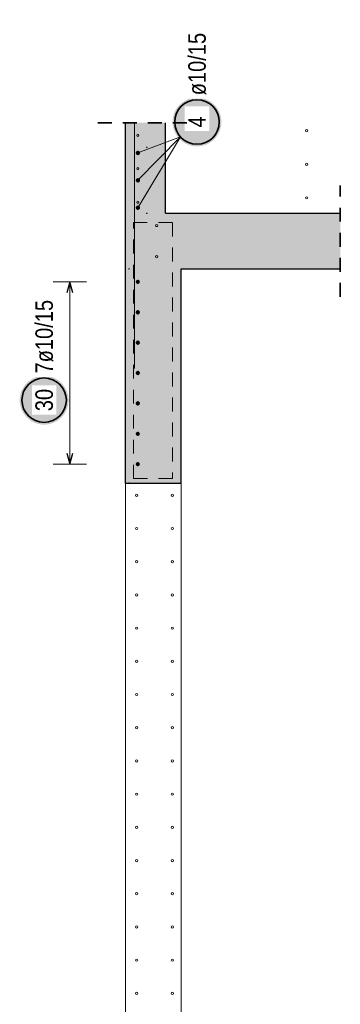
# Model space of a CAD drawing. Header units: millimetres. Extents: x -50 to 89, y -23 to 66.
# Tile 50 of 60: x 67.9 to 70.78, y 15.01 to 23.86. Entities that reach past the tile are written whole.
import ezdxf

# ---------------------------------------------------------------- set-up
doc = ezdxf.new("R2010")
doc.units = ezdxf.units.MM
doc.linetypes.add('HIDDEN', pattern=[0.375, 0.25, -0.125])
for name, color, linetype, lineweight in [('Bewehrung obere', 7, 'Continuous', 20), ('Geschnittene Kanten', 7, 'Continuous', 20), ('nplo Bewehrung', 7, 'Continuous', 20), ('Schraffuren', 7, 'Continuous', 20)]:
    doc.layers.add(name, color=color, linetype=linetype, lineweight=lineweight)
doc.styles.add('Arial Narrow', font='ARIALN.TTF')

msp = doc.modelspace()

# ---------------------------------------------------------------- hatches: boundary and pattern name
at = {"layer": 'Bewehrung obere', "lineweight": 50, "true_color": 0xffffff}
msp.add_hatch(color=7, dxfattribs=at).paths.add_polyline_path([(69.713352, 22.943779), (69.713218, 22.951457), (69.712816, 22.959125), (69.712147, 22.966775), (69.711211, 22.974397), (69.71001, 22.981982), (69.708545, 22.98952), (69.706817, 22.997002), (69.70483, 23.004419), (69.702585, 23.011763), (69.700084, 23.019023), (69.697333, 23.026192), (69.694332, 23.033261), (69.691087, 23.040221), (69.687601, 23.047063), (69.683878, 23.053779), (69.679923, 23.060361), (69.67574, 23.066801), (69.671336, 23.073092), (69.666714, 23.079224), (69.661882, 23.085192), (69.656844, 23.090988), (69.651607, 23.096604), (69.646177, 23.102034), (69.640561, 23.107271), (69.634765, 23.112309), (69.628798, 23.117141), (69.622665, 23.121763), (69.616375, 23.126167), (69.609934, 23.13035), (69.603352, 23.134305), (69.596636, 23.138027), (69.589794, 23.141514), (69.582834, 23.144759), (69.575766, 23.147759), (69.568597, 23.150511), (69.561336, 23.153011), (69.553992, 23.155257), (69.546575, 23.157244), (69.539093, 23.158971), (69.531555, 23.160437), (69.52397, 23.161638), (69.516348, 23.162574), (69.508699, 23.163243), (69.50103, 23.163645), (69.493352, 23.163779), (69.485674, 23.163645), (69.478006, 23.163243), (69.470356, 23.162574), (69.462734, 23.161638), (69.455149, 23.160437), (69.447612, 23.158971), (69.440129, 23.157244), (69.432712, 23.155257), (69.425368, 23.153011), (69.418108, 23.150511), (69.410939, 23.147759), (69.40387, 23.144759), (69.39691, 23.141514), (69.390068, 23.138027), (69.383352, 23.134305), (69.37677, 23.13035), (69.37033, 23.126167), (69.364039, 23.121763), (69.357907, 23.117141), (69.351939, 23.112309), (69.346143, 23.107271), (69.340527, 23.102034), (69.335097, 23.096604), (69.32986, 23.090988), (69.324822, 23.085192), (69.31999, 23.079224), (69.315368, 23.073092), (69.310964, 23.066801), (69.306782, 23.060361), (69.302826, 23.053779), (69.299104, 23.047063), (69.295617, 23.040221), (69.292372, 23.033261), (69.289372, 23.026192), (69.28662, 23.019023), (69.28412, 23.011763), (69.281875, 23.004419), (69.279887, 22.997002), (69.27816, 22.98952), (69.276694, 22.981982), (69.275493, 22.974397), (69.274557, 22.966775), (69.273888, 22.959125), (69.273486, 22.951457), (69.273352, 22.943779), (69.273486, 22.936101), (69.273888, 22.928433), (69.274557, 22.920783), (69.275493, 22.913161), (69.276694, 22.905576), (69.27816, 22.898038), (69.279887, 22.890556), (69.281875, 22.883139), (69.28412, 22.875795), (69.28662, 22.868534), (69.289372, 22.861365), (69.292372, 22.854297), (69.295617, 22.847337), (69.299104, 22.840495), (69.302826, 22.833779), (69.306782, 22.827197), (69.310964, 22.820756), (69.315368, 22.814466), (69.31999, 22.808333), (69.324822, 22.802366), (69.32986, 22.79657), (69.335097, 22.790954), (69.340527, 22.785524), (69.346143, 22.780287), (69.351939, 22.775249), (69.357907, 22.770417), (69.364039, 22.765795), (69.37033, 22.761391), (69.37677, 22.757208), (69.383352, 22.753253), (69.390068, 22.74953), (69.39691, 22.746044), (69.40387, 22.742799), (69.410939, 22.739798), (69.418108, 22.737047), (69.425368, 22.734546), (69.432712, 22.732301), (69.440129, 22.730314), (69.447612, 22.728586), (69.455149, 22.727121), (69.462734, 22.72592), (69.470356, 22.724984), (69.478006, 22.724315), (69.485674, 22.723913), (69.493352, 22.723779), (69.50103, 22.723913), (69.508699, 22.724315), (69.516348, 22.724984), (69.52397, 22.72592), (69.531555, 22.727121), (69.539093, 22.728586), (69.546575, 22.730314), (69.553992, 22.732301), (69.561336, 22.734546), (69.568597, 22.737047), (69.575766, 22.739798), (69.582834, 22.742799), (69.589794, 22.746044), (69.596636, 22.74953), (69.603352, 22.753253), (69.609934, 22.757208), (69.616375, 22.761391), (69.622665, 22.765795), (69.628798, 22.770417), (69.634765, 22.775249), (69.640561, 22.780287), (69.646177, 22.785524), (69.651607, 22.790954), (69.656844, 22.79657), (69.661882, 22.802366), (69.666714, 22.808333), (69.671336, 22.814466), (69.67574, 22.820756), (69.679923, 22.827197), (69.683878, 22.833779), (69.687601, 22.840495), (69.691087, 22.847337), (69.694332, 22.854297), (69.697333, 22.861365), (69.700084, 22.868534), (69.702585, 22.875795), (69.70483, 22.883139), (69.706817, 22.890556), (69.708545, 22.898038), (69.71001, 22.905576), (69.711211, 22.913161), (69.712147, 22.920783), (69.712816, 22.928433)])
at = {"layer": 'Bewehrung obere', "lineweight": 25, "true_color": 0xffffff}
msp.add_hatch(color=7, dxfattribs=at).paths.add_polyline_path([(68.337473, 20.440607), (68.337339, 20.448285), (68.336937, 20.455954), (68.336268, 20.463603), (68.335332, 20.471225), (68.334131, 20.47881), (68.332666, 20.486348), (68.330938, 20.49383), (68.328951, 20.501247), (68.326706, 20.508591), (68.324206, 20.515852), (68.321454, 20.523021), (68.318453, 20.530089), (68.315208, 20.537049), (68.311722, 20.543891), (68.307999, 20.550607), (68.304044, 20.557189), (68.299861, 20.56363), (68.295457, 20.56992), (68.290836, 20.576053), (68.286003, 20.58202), (68.280965, 20.587816), (68.275728, 20.593432), (68.270298, 20.598862), (68.264682, 20.604099), (68.258886, 20.609137), (68.252919, 20.61397), (68.246786, 20.618591), (68.240496, 20.622995), (68.234055, 20.627178), (68.227473, 20.631133), (68.220757, 20.634856), (68.213915, 20.638342), (68.206955, 20.641587), (68.199887, 20.644588), (68.192718, 20.64734), (68.185457, 20.64984), (68.178113, 20.652085), (68.170696, 20.654072), (68.163214, 20.6558), (68.155676, 20.657265), (68.148091, 20.658466), (68.140469, 20.659402), (68.13282, 20.660071), (68.125151, 20.660473), (68.117473, 20.660607), (68.109795, 20.660473), (68.102127, 20.660071), (68.094477, 20.659402), (68.086855, 20.658466), (68.079271, 20.657265), (68.071733, 20.6558), (68.06425, 20.654072), (68.056833, 20.652085), (68.049489, 20.64984), (68.042229, 20.64734), (68.03506, 20.644588), (68.027991, 20.641587), (68.021031, 20.638342), (68.014189, 20.634856), (68.007473, 20.631133), (68.000891, 20.627178), (67.994451, 20.622995), (67.98816, 20.618591), (67.982028, 20.61397), (67.97606, 20.609137), (67.970264, 20.604099), (67.964648, 20.598862), (67.959218, 20.593432), (67.953981, 20.587816), (67.948943, 20.58202), (67.944111, 20.576053), (67.939489, 20.56992), (67.935085, 20.56363), (67.930903, 20.557189), (67.926948, 20.550607), (67.923225, 20.543891), (67.919738, 20.537049), (67.916493, 20.530089), (67.913493, 20.523021), (67.910741, 20.515852), (67.908241, 20.508591), (67.905996, 20.501247), (67.904008, 20.49383), (67.902281, 20.486348), (67.900815, 20.47881), (67.899614, 20.471225), (67.898678, 20.463603), (67.898009, 20.455954), (67.897607, 20.448285), (67.897473, 20.440607), (67.897607, 20.432929), (67.898009, 20.425261), (67.898678, 20.417611), (67.899614, 20.409989), (67.900815, 20.402405), (67.902281, 20.394867), (67.904008, 20.387384), (67.905996, 20.379967), (67.908241, 20.372623), (67.910741, 20.365363), (67.913493, 20.358194), (67.916493, 20.351125), (67.919738, 20.344165), (67.923225, 20.337323), (67.926948, 20.330607), (67.930903, 20.324025), (67.935085, 20.317585), (67.939489, 20.311294), (67.944111, 20.305162), (67.948943, 20.299194), (67.953981, 20.293398), (67.959218, 20.287782), (67.964648, 20.282352), (67.970264, 20.277115), (67.97606, 20.272077), (67.982028, 20.267245), (67.98816, 20.262623), (67.994451, 20.258219), (68.000891, 20.254037), (68.007473, 20.250082), (68.014189, 20.246359), (68.021031, 20.242872), (68.027991, 20.239627), (68.03506, 20.236627), (68.042229, 20.233875), (68.049489, 20.231375), (68.056833, 20.22913), (68.06425, 20.227142), (68.071733, 20.225415), (68.079271, 20.223949), (68.086855, 20.222748), (68.094477, 20.221812), (68.102127, 20.221143), (68.109795, 20.220741), (68.117473, 20.220607), (68.125151, 20.220741), (68.13282, 20.221143), (68.140469, 20.221812), (68.148091, 20.222748), (68.155676, 20.223949), (68.163214, 20.225415), (68.170696, 20.227142), (68.178113, 20.22913), (68.185457, 20.231375), (68.192718, 20.233875), (68.199887, 20.236627), (68.206955, 20.239627), (68.213915, 20.242872), (68.220757, 20.246359), (68.227473, 20.250082), (68.234055, 20.254037), (68.240496, 20.258219), (68.246786, 20.262623), (68.252919, 20.267245), (68.258886, 20.272077), (68.264682, 20.277115), (68.270298, 20.282352), (68.275728, 20.287782), (68.280965, 20.293398), (68.286003, 20.299194), (68.290836, 20.305162), (68.295457, 20.311294), (68.299861, 20.317585), (68.304044, 20.324025), (68.307999, 20.330607), (68.311722, 20.337323), (68.315208, 20.344165), (68.318453, 20.351125), (68.321454, 20.358194), (68.324206, 20.365363), (68.326706, 20.372623), (68.328951, 20.379967), (68.330938, 20.387384), (68.332666, 20.394867), (68.334131, 20.402405), (68.335332, 20.409989), (68.336268, 20.417611), (68.336937, 20.425261)])
at = {"layer": 'Schraffuren', "lineweight": 13, "true_color": 0xd7ffd7}
for points in [[(69.350629, 19.694796), (69.350629, 22.121704), (69.210629, 22.121704), (69.210629, 22.936161), (68.850629, 22.936161), (68.850629, 19.694796)], [(69.350629, 21.621704), (70.783233, 21.621704), (70.783233, 22.121704), (69.350629, 22.121704)]]:
    msp.add_hatch(color=254, dxfattribs=at).paths.add_polyline_path(points)

# ---------------------------------------------------------------- linework, layer by layer
at = {"color": 2, "linetype": 'HIDDEN', "lineweight": 35, "ltscale": 0.5}
msp.add_line((70.783233, 21.371704), (70.783233, 22.371704), dxfattribs=at)
at = {"color": 6, "linetype": 'HIDDEN', "lineweight": 13, "ltscale": 0.5}
for p, q in [((68.920629, 19.734796), (68.920629, 22.038796)), ((68.920629, 22.038796), (69.272629, 22.038796)), ((69.272629, 22.038796), (69.272629, 19.734796)), ((69.272629, 19.734796), (68.920629, 19.734796))]:
    msp.add_line(p, q, dxfattribs=at)
at = {"color": 5, "linetype": 'Continuous', "lineweight": 18}
for p, q in [((68.850629, 19.694796), (68.850629, 14.694796)), ((69.350629, 14.694796), (69.350629, 19.694796))]:
    msp.add_line(p, q, dxfattribs=at)
at = {"color": 9, "linetype": 'Continuous', "lineweight": 0}
for centre in [(69.041309, 22.715421), (69.041309, 22.121704), (68.880629, 21.621704), (68.880629, 19.694796)]:
    msp.add_circle(centre, 0.00222, dxfattribs=at)
at = {"layer": 'Bewehrung obere', "color": 5, "linetype": 'Continuous', "lineweight": 18, "ltscale": 0.5}
for p, q in [((68.961309, 22.171704), (69.346036, 22.808509)), ((68.961309, 22.418562), (69.346036, 22.808509)), ((68.961309, 22.665421), (69.346036, 22.808509)), ((68.5, 21.504977), (68.2, 21.504977)), ((68.35, 21.504977), (68.35, 19.864798)), ((68.2, 19.864798), (68.5, 19.864798))]:
    msp.add_line(p, q, dxfattribs=at)
at = {"layer": 'Bewehrung obere', "color": 3, "linetype": 'Continuous', "lineweight": 25, "ltscale": 0.5}
for p, q in [((68.35, 21.504977), (68.323205, 21.404977)), ((68.376795, 21.404977), (68.35, 21.504977)), ((68.323205, 19.964798), (68.35, 19.864798)), ((68.35, 19.864798), (68.376795, 19.964798))]:
    msp.add_line(p, q, dxfattribs=at)
at = {"layer": 'Bewehrung obere', "color": 2, "linetype": 'Continuous', "lineweight": 35, "ltscale": 0.5}
for centre in [(69.493352, 22.943779), (68.117473, 20.440607)]:
    msp.add_circle(centre, 0.2, dxfattribs=at)
at = {"layer": 'Bewehrung obere', "color": 4, "linetype": 'Continuous', "lineweight": 50, "ltscale": 0.5}
for centre, radius in [((68.961309, 22.665421), 0.01), ((68.961309, 22.665421), 0.01), ((68.961309, 22.665421), 0.009), ((68.961309, 22.665421), 0.007), ((68.961309, 22.665421), 0.005), ((68.961309, 22.665421), 0.003), ((68.961309, 22.665421), 0.001), ((68.961309, 22.418562), 0.01), ((68.961309, 22.418562), 0.01), ((68.961309, 22.418562), 0.009), ((68.961309, 22.418562), 0.007), ((68.961309, 22.418562), 0.005), ((68.961309, 22.418562), 0.003), ((68.961309, 22.418562), 0.001), ((68.961309, 22.171704), 0.01), ((68.961309, 22.171704), 0.01), ((68.961309, 22.171704), 0.009), ((68.961309, 22.171704), 0.007), ((68.961309, 22.171704), 0.005), ((68.961309, 22.171704), 0.003), ((68.961309, 22.171704), 0.001), ((68.960629, 21.504977), 0.01), ((68.960629, 21.504977), 0.01), ((68.960629, 21.504977), 0.009), ((68.960629, 21.504977), 0.007), ((68.960629, 21.504977), 0.005), ((68.960629, 21.504977), 0.003), ((68.960629, 21.504977), 0.001), ((68.960629, 21.231614), 0.01), ((68.960629, 21.231614), 0.01), ((68.960629, 21.231614), 0.009), ((68.960629, 21.231614), 0.007), ((68.960629, 21.231614), 0.005), ((68.960629, 21.231614), 0.003), ((68.960629, 21.231614), 0.001), ((68.960629, 20.958251), 0.01), ((68.960629, 20.958251), 0.01), ((68.960629, 20.958251), 0.009), ((68.960629, 20.958251), 0.007), ((68.960629, 20.958251), 0.005), ((68.960629, 20.958251), 0.003), ((68.960629, 20.958251), 0.001), ((68.960629, 20.684888), 0.01), ((68.960629, 20.684888), 0.01), ((68.960629, 20.684888), 0.009), ((68.960629, 20.684888), 0.007), ((68.960629, 20.684888), 0.005), ((68.960629, 20.684888), 0.003), ((68.960629, 20.684888), 0.001), ((68.960629, 20.411525), 0.01), ((68.960629, 20.411525), 0.01), ((68.960629, 20.411525), 0.009), ((68.960629, 20.411525), 0.007), ((68.960629, 20.411525), 0.005), ((68.960629, 20.411525), 0.003), ((68.960629, 20.411525), 0.001), ((68.960629, 20.138161), 0.01), ((68.960629, 20.138161), 0.01), ((68.960629, 20.138161), 0.009), ((68.960629, 20.138161), 0.007), ((68.960629, 20.138161), 0.005), ((68.960629, 20.138161), 0.003), ((68.960629, 20.138161), 0.001), ((68.960629, 19.864798), 0.01), ((68.960629, 19.864798), 0.01), ((68.960629, 19.864798), 0.009), ((68.960629, 19.864798), 0.007), ((68.960629, 19.864798), 0.005), ((68.960629, 19.864798), 0.003), ((68.960629, 19.864798), 0.001)]:
    msp.add_circle(centre, radius, dxfattribs=at)
at = {"layer": 'Geschnittene Kanten', "color": 3, "linetype": 'Continuous', "lineweight": 25}
for p, q in [((68.850629, 19.694796), (68.850629, 22.936161)), ((69.210629, 22.121704), (69.210629, 22.936161)), ((69.210629, 22.121704), (69.350629, 22.121704)), ((69.350629, 22.121704), (70.783233, 22.121704)), ((69.350629, 19.694796), (69.350629, 21.621704)), ((69.350629, 21.621704), (70.783233, 21.621704)), ((68.850629, 19.694796), (69.350629, 19.694796))]:
    msp.add_line(p, q, dxfattribs=at)
at = {"layer": 'nplo Bewehrung', "color": 9, "linetype": 'Continuous', "lineweight": 0, "ltscale": 0.5}
msp.add_line((68.930629, 20.726558), (68.930629, 22.936161), dxfattribs=at)
for centre in [(70.480629, 22.864684), (70.480629, 22.864684), (68.960629, 22.823959), (68.960629, 22.823959), (68.960629, 22.522802), (68.960629, 22.522802), (70.480629, 22.563107), (70.480629, 22.563107), (70.480629, 22.26153), (70.480629, 22.26153), (68.960629, 22.221646), (68.960629, 22.221646)]:
    msp.add_circle(centre, 0.01, dxfattribs=at)
at = {"layer": 'nplo Bewehrung', "color": 9, "linetype": 'Continuous', "lineweight": 0}
for centre in [(69.130629, 22.011704), (69.130629, 22.011704), (69.130629, 21.731704), (69.130629, 21.731704), (68.950629, 19.584796), (68.950629, 19.584796), (69.270629, 19.584796), (69.270629, 19.584796), (68.950629, 19.286047), (68.950629, 19.286047), (69.270629, 19.286047), (69.270629, 19.286047), (68.950629, 18.987297), (68.950629, 18.987297), (69.270629, 18.987297), (69.270629, 18.987297), (68.950629, 18.688547), (68.950629, 18.688547), (69.270629, 18.688547), (69.270629, 18.688547), (68.950629, 18.389797), (68.950629, 18.389797), (69.270629, 18.389797), (69.270629, 18.389797), (68.950629, 18.091047), (68.950629, 18.091047), (69.270629, 18.091047), (69.270629, 18.091047), (68.950629, 17.792298), (68.950629, 17.792298), (69.270629, 17.792298), (69.270629, 17.792298), (68.950629, 17.493548), (68.950629, 17.493548), (69.270629, 17.493548), (69.270629, 17.493548), (68.950629, 17.194798), (68.950629, 17.194798), (69.270629, 17.194798), (69.270629, 17.194798), (68.950629, 16.896048), (68.950629, 16.896048), (69.270629, 16.896048), (69.270629, 16.896048), (68.950629, 16.597298), (68.950629, 16.597298), (69.270629, 16.597298), (69.270629, 16.597298), (68.950629, 16.298549), (68.950629, 16.298549), (69.270629, 16.298549), (69.270629, 16.298549), (68.950629, 15.999799), (68.950629, 15.999799), (69.270629, 15.999799), (69.270629, 15.999799), (68.950629, 15.701049), (68.950629, 15.701049), (69.270629, 15.701049), (69.270629, 15.701049), (68.950629, 15.402299), (68.950629, 15.402299), (69.270629, 15.402299), (69.270629, 15.402299), (68.950629, 15.103549), (68.950629, 15.103549), (69.270629, 15.103549), (69.270629, 15.103549)]:
    msp.add_circle(centre, 0.01, dxfattribs=at)

# ---------------------------------------------------------------- next in the draw order: texts
at = {"layer": 'Bewehrung obere', "color": 2, "lineweight": 35, "char_height": 0.1575, "attachment_point": 1, "rotation": 90, "line_spacing_factor": 0.9, "style": 'Arial Narrow', "bg_fill": 3, "box_fill_scale": 1.2, "bg_fill_color": 256, "bg_fill_true_color": 13158600, "bg_fill_transparency": 0}
for s, insert in [('ø10/15', (69.414602, 23.183779)), ('4', (69.414602, 22.894166)), ('7ø10/15', (68.038723, 20.680607)), ('30', (68.038723, 20.341382))]:
    msp.add_mtext(s, dxfattribs=dict(at, insert=insert))

# ---------------------------------------------------------------- next in the draw order: linework, layer by layer
at = {"color": 2, "linetype": 'HIDDEN', "lineweight": 35, "ltscale": 0.5}
msp.add_line((68.600629, 22.936161), (69.460629, 22.936161), dxfattribs=at)

doc.saveas('drawing.dxf')
